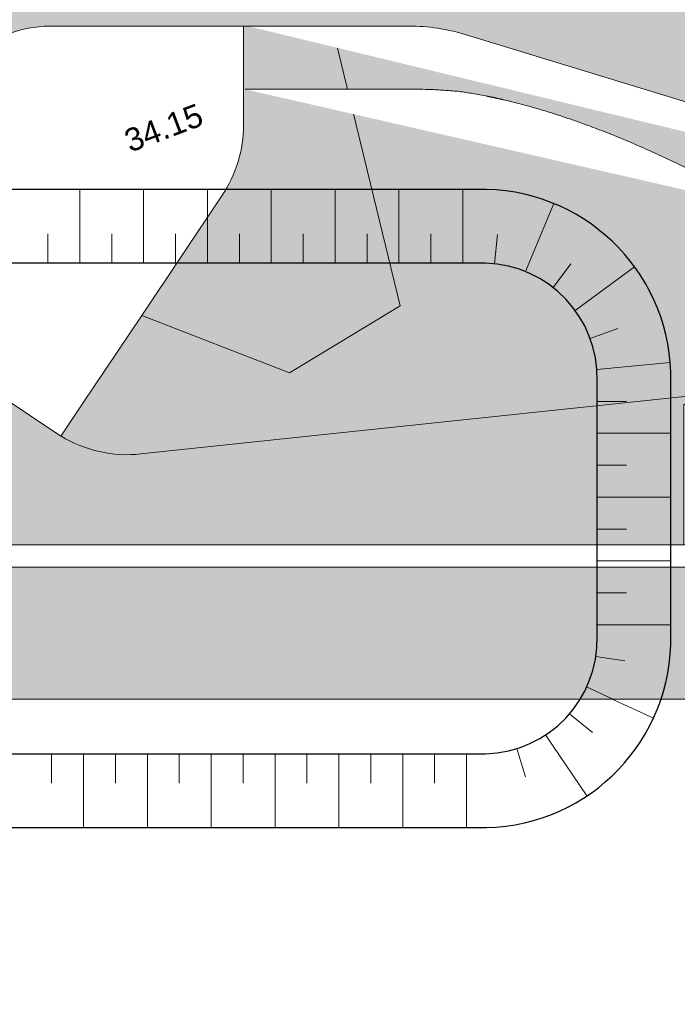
# Model space of a CAD drawing. Header units: metres. Extents: x -5203299 to 2078834, y 245743 to 5816291.
# Tile 68 of 256: x 366344 to 366354, y 5814150 to 5814166. Entities that reach past the tile are written whole.
import ezdxf

# ---------------------------------------------------------------- set-up
doc = ezdxf.new("R2010")
doc.units = ezdxf.units.M
doc.header["$LTSCALE"] = 0.5
for name, color, linetype, lineweight, true_color in [('01_CS-570-Pflanzung_Ansaat', 7, 'Continuous', 5, 0x7a8e1e), ('01_CS-570-Pflanzung_Kunstrasen', 1, 'Continuous', 9, 0xff0000), ('01_CS-570-Pflanzung_Strauch', 7, 'Continuous', 9, 0xa3b35b), ('30 -34 Innenwände- 4 Türen_Fenster', 7, 'Continuous', 15, 0x9955ff)]:
    doc.layers.add(name, color=color, linetype=linetype, lineweight=lineweight, true_color=true_color)
for name, color, linetype, lineweight in [('01_CS-590-Markierung Mulde', 255, 'Continuous', 9), ('30 -39 Baustelle- Fläche', 7, 'Continuous', 15), ('99.02_Vermesserplan-Höhe SWP', 7, 'Continuous', 18), ('CS_Baustelleneinrichtung-Erdmieten', 7, 'Continuous', 9), ('Keine', 7, 'Continuous', 9), ('LA-Sport-marks', 255, 'Continuous', 100)]:
    doc.layers.add(name, color=color, linetype=linetype, lineweight=lineweight)
doc.styles.add('Arial', font='arial.ttf')

# ---------------------------------------------------------------- blocks, each defined once
blk = doc.blocks.new('_25-01-10_187 KRA_CS_LP4_Außenanlagenplan (3D)')
at = {"layer": '01_CS-570-Pflanzung_Ansaat', "linetype": 'Continuous', "lineweight": 0}
h = blk.add_hatch(color=64, dxfattribs=at)
edge = h.paths.add_edge_path()
edge.add_line((366344.553, 5814159.851), (366345.486, 5814161.243))
edge.add_line((366345.486, 5814161.243), (366347.802, 5814160.341))
edge.add_line((366347.802, 5814160.341), (366349.532, 5814161.391))
edge.add_line((366349.532, 5814161.391), (366348.47, 5814165.778))
edge.add_line((366348.47, 5814165.778), (366344.08, 5814165.778))
edge.add_arc((366344.08, 5814163.778), 2, 90, 146.1962)
edge.add_line((366342.418, 5814164.891), (366339.226, 5814160.124))
edge.add_arc((366337.564, 5814161.237), 2, 253.5396, 326.1962, ccw=False)
edge.add_line((366336.998, 5814159.319), (366327.368, 5814162.164))
edge.add_line((366327.368, 5814162.164), (366328.324, 5814165.577))
edge.add_arc((366327.361, 5814165.847), 1, 344.3477, 434.3478)
edge.add_line((366327.631, 5814166.81), (366322.869, 5814168.144))
edge.add_line((366322.869, 5814168.144), (366323.653, 5814175.723))
edge.add_arc((366325.046, 5814175.579), 1.4, 163.3984, 174.0948, ccw=False)
edge.add_line((366323.704, 5814175.979), (366351.062, 5814175.979))
edge.add_arc((366351.062, 5814174.979), 1, 0, 90, ccw=False)
edge.add_line((366352.062, 5814174.979), (366352.062, 5814171.312))
edge.add_arc((366353.062, 5814171.312), 1, 180, 229.6122)
edge.add_line((366352.414, 5814170.551), (366357.229, 5814166.454))
edge.add_arc((366358.525, 5814167.978), 2, 229.6122, 270)
edge.add_line((366358.525, 5814165.978), (366367.975, 5814165.978))
edge.add_line((366367.975, 5814165.978), (366367.975, 5814160.32))
edge.add_line((366367.975, 5814160.32), (366361.39, 5814162.333))
edge.add_arc((366360.805, 5814160.421), 2, 73.0015, 144.0665)
edge.add_line((366359.185, 5814161.595), (366358.865, 5814161.153))
edge.add_arc((366357.246, 5814162.327), 2, 276.0306, 324.0665, ccw=False)
edge.add_line((366357.456, 5814160.338), (366345.47, 5814159.071))
edge.add_arc((366345.26, 5814161.06), 2, 238.7408, 276.0306, ccw=False)
edge.add_line((366344.222, 5814159.351), (366344.22, 5814159.352))
edge.add_line((366344.22, 5814159.352), (366344.553, 5814159.851))
at = {"layer": '01_CS-570-Pflanzung_Kunstrasen', "linetype": 'Continuous', "lineweight": 0}
blk.add_hatch(color=1, dxfattribs=at).paths.add_polyline_path([(366320.943, 5814095.398), (366418.843, 5814095.398), (366418.843, 5814157.298), (366320.943, 5814157.298)])
at = {"layer": '01_CS-570-Pflanzung_Strauch', "linetype": 'Continuous', "lineweight": 0}
h = blk.add_hatch(color=73, dxfattribs=at)
edge = h.paths.add_edge_path()
edge.add_line((366322.67, 5814158.068), (366322.67, 5814157.646))
edge.add_line((366322.67, 5814157.646), (366365.975, 5814157.648))
edge.add_line((366365.975, 5814157.648), (366353.975, 5814157.648))
edge.add_line((366353.975, 5814157.648), (366353.975, 5814159.848))
edge.add_line((366353.975, 5814159.848), (366365.975, 5814159.848))
edge.add_line((366365.975, 5814159.848), (366365.975, 5814157.648))
edge.add_line((366365.975, 5814157.648), (366367.975, 5814157.648))
edge.add_line((366367.975, 5814157.648), (366367.975, 5814160.32))
edge.add_line((366367.975, 5814160.32), (366361.39, 5814162.333))
edge.add_arc((366360.805, 5814160.421), 2, 73.0015, 144.0665)
edge.add_line((366359.185, 5814161.595), (366358.865, 5814161.153))
edge.add_arc((366357.246, 5814162.327), 2, 276.0306, 324.0665, ccw=False)
edge.add_line((366357.456, 5814160.338), (366345.47, 5814159.071))
edge.add_arc((366345.26, 5814161.06), 2, 238.7408, 276.0306, ccw=False)
edge.add_line((366344.222, 5814159.351), (366344.22, 5814159.352))
edge.add_line((366344.22, 5814159.352), (366340.747, 5814161.677))
edge.add_line((366340.747, 5814161.677), (366340.415, 5814161.9))
edge.add_line((366340.415, 5814161.9), (366339.226, 5814160.124))
edge.add_arc((366337.564, 5814161.237), 2, 253.5396, 326.1962, ccw=False)
edge.add_line((366336.998, 5814159.319), (366327.659, 5814162.078))
edge.add_line((366327.659, 5814162.078), (366327.489, 5814161.503))
edge.add_line((366327.489, 5814161.503), (366323.029, 5814162.82))
edge.add_arc((366323.483, 5814164.355), 1.6, 174.0948, 253.5396, ccw=False)
edge.add_line((366321.891, 5814164.52), (366322.304, 5814168.508))
edge.add_line((366322.304, 5814168.508), (366322.9, 5814168.447))
edge.add_line((366322.9, 5814168.447), (366323.058, 5814169.972))
edge.add_line((366323.058, 5814169.972), (366322.234, 5814170.059))
edge.add_line((366322.234, 5814170.059), (366322.762, 5814175.031))
edge.add_line((366322.762, 5814175.031), (366323.573, 5814174.945))
edge.add_line((366323.573, 5814174.945), (366323.653, 5814175.723))
edge.add_arc((366325.046, 5814175.579), 1.4, 95.5292, 174.0948, ccw=False)
edge.add_line((366324.911, 5814176.972), (366324.911, 5814202.429))
edge.add_line((366324.911, 5814202.429), (366324.077, 5814202.429))
edge.add_line((366324.077, 5814202.429), (366320.17, 5814161.505))
edge.add_line((366320.17, 5814161.505), (366320.17, 5814158.068))
edge.add_line((366320.17, 5814158.068), (366322.67, 5814158.068))
h = blk.add_hatch(color=73, dxfattribs=at)
edge = h.paths.add_edge_path()
edge.add_line((366322.67, 5814158.068), (366322.67, 5814157.646))
edge.add_line((366322.67, 5814157.646), (366365.975, 5814157.648))
edge.add_line((366365.975, 5814157.648), (366353.975, 5814157.648))
edge.add_line((366353.975, 5814157.648), (366353.975, 5814159.848))
edge.add_line((366353.975, 5814159.848), (366365.975, 5814159.848))
edge.add_line((366365.975, 5814159.848), (366365.975, 5814157.648))
edge.add_line((366365.975, 5814157.648), (366367.975, 5814157.648))
edge.add_line((366367.975, 5814157.648), (366367.975, 5814160.32))
edge.add_line((366367.975, 5814160.32), (366361.39, 5814162.333))
edge.add_arc((366360.805, 5814160.421), 2, 73.0015, 144.0665)
edge.add_line((366359.185, 5814161.595), (366358.865, 5814161.153))
edge.add_arc((366357.246, 5814162.327), 2, 276.0306, 324.0665, ccw=False)
edge.add_line((366357.456, 5814160.338), (366345.47, 5814159.071))
edge.add_arc((366345.26, 5814161.06), 2, 238.7408, 276.0306, ccw=False)
edge.add_line((366344.222, 5814159.351), (366344.22, 5814159.352))
edge.add_line((366344.22, 5814159.352), (366340.747, 5814161.677))
edge.add_line((366340.747, 5814161.677), (366340.415, 5814161.9))
edge.add_line((366340.415, 5814161.9), (366339.226, 5814160.124))
edge.add_arc((366337.564, 5814161.237), 2, 253.5396, 326.1962, ccw=False)
edge.add_line((366336.998, 5814159.319), (366327.659, 5814162.078))
edge.add_line((366327.659, 5814162.078), (366327.489, 5814161.503))
edge.add_line((366327.489, 5814161.503), (366323.029, 5814162.82))
edge.add_arc((366323.483, 5814164.355), 1.6, 174.0948, 253.5396, ccw=False)
edge.add_line((366321.891, 5814164.52), (366322.304, 5814168.508))
edge.add_line((366322.304, 5814168.508), (366322.9, 5814168.447))
edge.add_line((366322.9, 5814168.447), (366323.058, 5814169.972))
edge.add_line((366323.058, 5814169.972), (366322.234, 5814170.059))
edge.add_line((366322.234, 5814170.059), (366322.762, 5814175.031))
edge.add_line((366322.762, 5814175.031), (366323.573, 5814174.945))
edge.add_line((366323.573, 5814174.945), (366323.653, 5814175.723))
edge.add_arc((366325.046, 5814175.579), 1.4, 95.5292, 174.0948, ccw=False)
edge.add_line((366324.911, 5814176.972), (366324.911, 5814202.429))
edge.add_line((366324.911, 5814202.429), (366324.077, 5814202.429))
edge.add_line((366324.077, 5814202.429), (366320.17, 5814161.505))
edge.add_line((366320.17, 5814161.505), (366320.17, 5814158.068))
edge.add_line((366320.17, 5814158.068), (366322.67, 5814158.068))
h = blk.add_hatch(color=73, dxfattribs=at)
edge = h.paths.add_edge_path()
edge.add_line((366345.486, 5814161.243), (366346.741, 5814163.119))
edge.add_arc((366345.08, 5814164.231), 2, 326.1961, 360)
edge.add_line((366347.08, 5814164.231), (366347.08, 5814165.778))
edge.add_line((366347.08, 5814165.778), (366348.47, 5814165.778))
edge.add_line((366348.47, 5814165.778), (366349.532, 5814161.391))
edge.add_line((366349.532, 5814161.391), (366347.802, 5814160.341))
edge.add_line((366347.802, 5814160.341), (366345.486, 5814161.243))
at = {"layer": '01_CS-570-Pflanzung_Ansaat', "lineweight": 9, "flags": 128}
blk.add_lwpolyline([(366323.704, 5814175.979), (366351.062, 5814175.979, -0.414214), (366352.062, 5814174.979), (366352.062, 5814171.312, 0.21992), (366352.414, 5814170.551), (366357.229, 5814166.454, 0.178072), (366358.525, 5814165.978), (366367.975, 5814165.978), (366367.975, 5814160.32), (366361.39, 5814162.333, 0.320415), (366359.185, 5814161.595), (366358.865, 5814161.153, -0.21272), (366357.456, 5814160.338), (366345.47, 5814159.071, -0.164158), (366344.222, 5814159.351), (366344.22, 5814159.352), (366344.553, 5814159.851), (366345.486, 5814161.243), (366347.802, 5814160.341), (366349.532, 5814161.391), (366348.47, 5814165.778), (366344.08, 5814165.778, 0.250237), (366342.418, 5814164.891)], format="xyb", dxfattribs=at)
at = {"layer": '01_CS-570-Pflanzung_Kunstrasen', "lineweight": 9, "flags": 128}
blk.add_lwpolyline([(366320.943, 5814095.398), (366418.843, 5814095.398), (366418.843, 5814157.298), (366320.943, 5814157.298)], close=True, dxfattribs=at)
at = {"layer": '01_CS-570-Pflanzung_Strauch', "lineweight": 9, "flags": 128}
blk.add_lwpolyline([(366322.67, 5814157.646), (366365.975, 5814157.648), (366353.975, 5814157.648), (366353.975, 5814159.848), (366365.975, 5814159.848), (366365.975, 5814157.648), (366367.975, 5814157.648), (366367.975, 5814160.32), (366361.39, 5814162.333, 0.320415), (366359.185, 5814161.595), (366358.865, 5814161.153, -0.21272), (366357.456, 5814160.338), (366345.47, 5814159.071, -0.164158), (366344.222, 5814159.351), (366344.22, 5814159.352), (366340.747, 5814161.677)], format="xyb", dxfattribs=at)
blk.add_lwpolyline([(366322.67, 5814157.646), (366365.975, 5814157.648), (366353.975, 5814157.648), (366353.975, 5814159.848), (366365.975, 5814159.848), (366365.975, 5814157.648), (366367.975, 5814157.648), (366367.975, 5814160.32), (366361.39, 5814162.333, 0.320415), (366359.185, 5814161.595), (366358.865, 5814161.153, -0.21272), (366357.456, 5814160.338), (366345.47, 5814159.071, -0.164158), (366344.222, 5814159.351), (366344.22, 5814159.352), (366340.747, 5814161.677)], format="xyb", dxfattribs=at)
blk.add_lwpolyline([(366345.486, 5814161.243), (366346.741, 5814163.119, 0.148576), (366347.08, 5814164.231), (366347.08, 5814165.778), (366348.47, 5814165.778), (366349.532, 5814161.391), (366347.802, 5814160.341)], format="xyb", close=True, dxfattribs=at)
at = {"color": 255, "lineweight": 9}
for points, layer in [([(366367.975, 5814160.007), (366367.374, 5814160.154), (366367.148, 5814160.198), (366366.921, 5814160.241), (366366.695, 5814160.284), (366366.469, 5814160.328), (366366.242, 5814160.371), (366366.016, 5814160.415), (366365.79, 5814160.458), (366365.563, 5814160.501), (366365.344, 5814160.543), (366365.138, 5814160.583), (366364.946, 5814160.62), (366364.767, 5814160.654), (366364.602, 5814160.685), (366364.451, 5814160.714), (366364.314, 5814160.741), (366364.19, 5814160.764), (366364.08, 5814160.785), (366363.983, 5814160.804), (366363.9, 5814160.82), (366363.831, 5814160.833), (366363.775, 5814160.843), (366363.734, 5814160.851), (366363.705, 5814160.856), (366363.691, 5814160.859), (366363.678, 5814160.861), (366363.654, 5814160.864), (366363.62, 5814160.868), (366363.576, 5814160.874), (366363.52, 5814160.881), (366363.455, 5814160.89), (366363.378, 5814160.9), (366363.291, 5814160.911), (366363.194, 5814160.923), (366363.086, 5814160.937), (366362.967, 5814160.952), (366362.838, 5814160.969), (366362.698, 5814160.987), (366362.548, 5814161.006), (366362.387, 5814161.026), (366362.215, 5814161.048), (366362.039, 5814161.071), (366361.862, 5814161.093), (366361.685, 5814161.116), (366361.508, 5814161.138), (366361.332, 5814161.161), (366361.155, 5814161.184), (366360.978, 5814161.206), (366360.801, 5814161.229), (366360.084, 5814161.284), (366359.396, 5814161.37), (366358.738, 5814161.488), (366358.109, 5814161.635), (366357.509, 5814161.814), (366356.938, 5814162.024), (366356.396, 5814162.264), (366355.884, 5814162.535), (366355.094, 5814162.99), (366354.336, 5814163.394), (366353.608, 5814163.748), (366352.911, 5814164.051), (366352.244, 5814164.303), (366351.607, 5814164.505), (366351.002, 5814164.657), (366350.427, 5814164.757), (366350.402, 5814164.759), (366350.378, 5814164.76), (366350.354, 5814164.762), (366350.329, 5814164.764), (366350.305, 5814164.765), (366350.281, 5814164.767), (366350.256, 5814164.768), (366350.232, 5814164.77), (366350.208, 5814164.772), (366350.186, 5814164.773), (366350.164, 5814164.774), (366350.143, 5814164.776), (366350.123, 5814164.777), (366350.104, 5814164.778), (366350.087, 5814164.779), (366350.07, 5814164.781), (366350.054, 5814164.782), (366350.04, 5814164.783), (366350.026, 5814164.783), (366350.013, 5814164.784), (366350.001, 5814164.785), (366349.991, 5814164.785), (366349.981, 5814164.786), (366349.972, 5814164.786), (366349.959, 5814164.786), (366349.935, 5814164.786), (366349.901, 5814164.787), (366349.856, 5814164.787), (366349.801, 5814164.787), (366349.735, 5814164.787), (366349.659, 5814164.787), (366349.573, 5814164.787), (366349.476, 5814164.787), (366349.369, 5814164.787), (366349.251, 5814164.787), (366349.123, 5814164.787), (366348.984, 5814164.787), (366348.835, 5814164.787), (366348.675, 5814164.787), (366348.505, 5814164.787), (366348.33, 5814164.787), (366348.155, 5814164.787), (366347.98, 5814164.787), (366347.805, 5814164.787), (366347.63, 5814164.787), (366347.454, 5814164.787), (366347.279, 5814164.787), (366347.104, 5814164.787)], '01_CS-590-Markierung Mulde'), ([(366324.893, 5814155.228), (366414.893, 5814155.228), (366414.893, 5814097.228), (366324.893, 5814097.228)], 'LA-Sport-marks')]:
    blk.add_wipeout(points, dxfattribs=at).dxf.layer = layer
at = {"layer": '01_CS-590-Markierung Mulde', "lineweight": 9}
blk.add_open_spline([(366367.975, 5814160.007), (366367.674, 5814160.081), (366367.374, 5814160.154), (366365.782, 5814160.459), (366363.722, 5814160.854), (366363.66, 5814160.864), (366362.046, 5814161.07), (366360.801, 5814161.229), (366357.875, 5814161.389), (366355.884, 5814162.535), (366352.666, 5814164.456), (366350.427, 5814164.757), (366350.248, 5814164.769), (366350.005, 5814164.785), (366349.94, 5814164.787), (366348.338, 5814164.787), (366347.104, 5814164.787)], degree=2, knots=[0, 0, 0, 0.019573, 0.019573, 0.122165, 0.152322, 0.182478, 0.28424, 0.28424, 0.521865, 0.521865, 0.909446, 0.909446, 0.940093, 0.951257, 0.962421, 1, 1, 1], dxfattribs=at)
at = {"layer": 'LA-Sport-marks', "lineweight": 9, "flags": 128}
blk.add_lwpolyline([(366324.893, 5814155.228), (366414.893, 5814155.228), (366414.893, 5814097.228), (366324.893, 5814097.228)], close=True, dxfattribs=at)
at = {"color": 255, "lineweight": 9}
blk.add_wipeout([(366361.39, 5814162.333), (366350.549, 5814165.647), (366350.442, 5814165.678), (366350.334, 5814165.704), (366350.225, 5814165.727), (366350.116, 5814165.745), (366350.005, 5814165.76), (366349.894, 5814165.77), (366349.783, 5814165.776), (366349.672, 5814165.778), (366347.14, 5814165.778)], dxfattribs=at).dxf.layer = '01_CS-590-Markierung Mulde'
at = {"layer": '01_CS-590-Markierung Mulde', "lineweight": 9, "flags": 128}
blk.add_lwpolyline([(366361.39, 5814162.333), (366350.549, 5814165.647, 0.074306), (366349.672, 5814165.778), (366347.14, 5814165.778)], format="xyb", dxfattribs=at)
blk = doc.blocks.new('_23-07-06_Massenplan_TB_Weiterführende Schule (3D)')
at = {"layer": '99.02_Vermesserplan-Höhe SWP', "color": 7, "insert": (-246.45, -41.133), "char_height": 0.36, "attachment_point": 3, "rotation": 20.7002, "line_spacing_factor": 0.251004, "style": 'Arial'}
blk.add_mtext('34.15', dxfattribs=at)
blk = doc.blocks.new('Gruppe-1097')
at = {"layer": 'Keine', "color": 253, "linetype": 'Continuous', "lineweight": 9, "transparency": 33554585}
for p, q in [((-248.289, -43.647), (-248.289, -42.492)), ((-247.289, -43.647), (-247.289, -42.492)), ((-246.289, -43.647), (-246.289, -42.492)), ((-245.289, -43.647), (-245.289, -42.492)), ((-244.289, -43.647), (-244.289, -42.492)), ((-243.289, -43.647), (-243.289, -42.492)), ((-242.289, -43.647), (-242.289, -42.492)), ((-241.307, -43.778), (-240.861, -42.713)), ((-248.789, -43.647), (-248.789, -43.185)), ((-247.789, -43.647), (-247.789, -43.185)), ((-246.789, -43.647), (-246.789, -43.185)), ((-245.789, -43.647), (-245.789, -43.185)), ((-244.789, -43.647), (-244.789, -43.185)), ((-243.789, -43.647), (-243.789, -43.185)), ((-242.789, -43.647), (-242.789, -43.185)), ((-241.79, -43.657), (-241.743, -43.197)), ((-240.875, -44.028), (-240.599, -43.657)), ((-240.529, -44.386), (-239.6, -43.701)), ((-240.295, -44.826), (-239.86, -44.672)), ((-240.19, -45.313), (-239.04, -45.203)), ((-240.185, -45.813), (-239.724, -45.813)), ((-240.185, -46.313), (-239.031, -46.313)), ((-240.185, -46.813), (-239.724, -46.813)), ((-240.185, -47.313), (-239.031, -47.313)), ((-240.185, -47.813), (-239.724, -47.813)), ((-240.185, -48.313), (-239.031, -48.313)), ((-240.185, -48.813), (-239.724, -48.813)), ((-240.185, -49.313), (-239.031, -49.313)), ((-240.206, -49.812), (-239.749, -49.879)), ((-240.349, -50.289), (-239.304, -50.78)), ((-240.617, -50.709), (-240.259, -51.001)), ((-240.991, -51.039), (-240.346, -51.997)), ((-248.73, -51.337), (-248.73, -51.799)), ((-248.23, -51.337), (-248.23, -52.492)), ((-247.73, -51.337), (-247.73, -51.799)), ((-247.23, -51.337), (-247.23, -52.492)), ((-246.73, -51.337), (-246.73, -51.799)), ((-246.23, -51.337), (-246.23, -52.492)), ((-245.73, -51.337), (-245.73, -51.799)), ((-245.23, -51.337), (-245.23, -52.492)), ((-244.73, -51.337), (-244.73, -51.799)), ((-244.23, -51.337), (-244.23, -52.492)), ((-243.73, -51.337), (-243.73, -51.799)), ((-243.23, -51.337), (-243.23, -52.492)), ((-242.73, -51.337), (-242.73, -51.799)), ((-242.23, -51.337), (-242.23, -52.492)), ((-241.441, -51.254), (-241.305, -51.695))]:
    blk.add_line(p, q, dxfattribs=at)
blk = doc.blocks.new('Gruppe-1098')
at = {"layer": 'CS_Baustelleneinrichtung-Erdmieten', "color": 253, "linetype": 'Continuous', "lineweight": 25, "flags": 128}
for points in [[(-241.918, -52.492, 0.413867), (-239.031, -49.478), (-239.031, -45.505, 0.413867), (-241.918, -42.492), (-266.453, -42.492, 0.413867), (-269.34, -45.505), (-269.34, -49.478, 0.413867), (-266.453, -52.492)], [(-241.932, -51.337, 0.413769), (-240.185, -49.492), (-240.185, -45.492, 0.41377), (-241.932, -43.647), (-266.439, -43.646, 0.413769), (-268.185, -45.492), (-268.185, -49.492, 0.41377), (-266.439, -51.337)]]:
    blk.add_lwpolyline(points, format="xyb", close=True, dxfattribs=at)
at = {"layer": 'Keine', "color": 253, "transparency": 33554585}
blk.add_blockref('Gruppe-1097', (0, 0), dxfattribs=at)
blk = doc.blocks.new('Gruppe-1103')
at = {"layer": '30 -39 Baustelle- Fläche', "color": 253}
blk.add_blockref('Gruppe-1098', (0, 0), dxfattribs=at)
blk = doc.blocks.new('_BE Phase 3 (2D)')
at = {"layer": '30 -39 Baustelle- Fläche', "color": 7}
blk.add_blockref('Gruppe-1103', (0, 0), dxfattribs=at)

msp = doc.modelspace()

# ---------------------------------------------------------------- block references
at = {"layer": '30 -34 Innenwände- 4 Türen_Fenster', "color": 1}
msp.add_blockref('_25-01-10_187 KRA_CS_LP4_Außenanlagenplan (3D)', (0, 0), dxfattribs=at)

# ---------------------------------------------------------------- next in the draw order: block references
at = {"layer": 'Keine', "color": 1}
msp.add_blockref('_23-07-06_Massenplan_TB_Weiterführende Schule (3D)', (366592.803, 5814205.708), dxfattribs=at)

# ---------------------------------------------------------------- next in the draw order: block references
msp.add_blockref('_BE Phase 3 (2D)', (366592.803, 5814205.708), dxfattribs=at)

doc.saveas('drawing.dxf')
